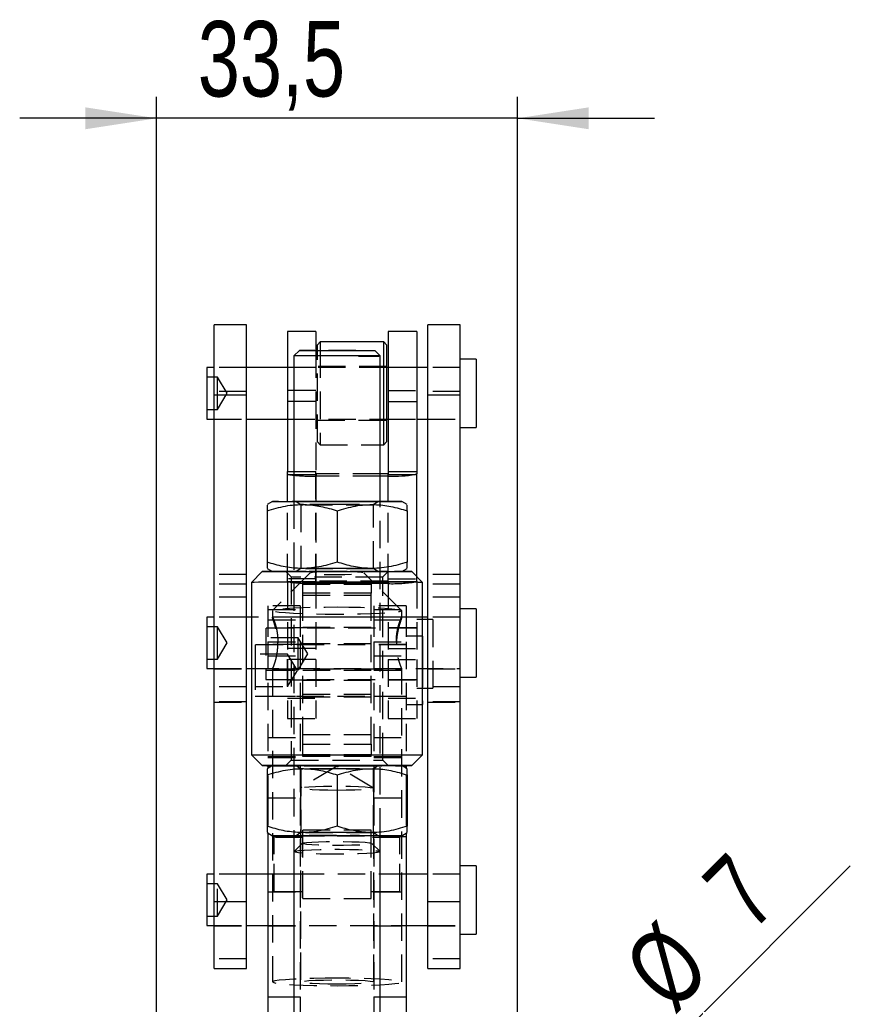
# Model space of a CAD drawing. Extents: x 94 to 774, y 78 to 581.
# Tile 6 of 7: x 392 to 469, y 483 to 574. Entities that reach past the tile are written whole.
import ezdxf

# ---------------------------------------------------------------- set-up
doc = ezdxf.new("R2010")
doc.units = 0
doc.header["$LTSCALE"] = 2
doc.linetypes.add('HIDDEN', pattern=[1.905, 1.27, -0.635])
doc.layers.get('0').update_dxf_attribs({"linetype": 'CONTINUOUS'})
doc.styles.add('SLDTEXTSTYLE0', font='TXT', dxfattribs={"width": 0.75})
doc.dimstyles.new('SLDDIMSTYLE3', dxfattribs={"dimtxt": 7, "dimasz": 6.604, "dimexe": 0, "dimexo": 0.0625, "dimgap": 1.75, "dimtad": 1, "dimdec": 3, "dimrnd": 1e-09, "dimzin": 12, "dimtxsty": 'SLDTEXTSTYLE0', "dimsah": 1, "dimcen": 0.09, "dimazin": 3, "dimtfac": 1, "dimtdec": 3, "dimtmove": 0, "dimatfit": 3, "dimtolj": 1, "dimtzin": 12})
doc.dimstyles.new('SLDDIMSTYLE4', dxfattribs={"dimtxt": 7, "dimasz": 6.604, "dimexe": 0, "dimexo": 0.0625, "dimgap": 1.75, "dimtad": 1, "dimdec": 3, "dimrnd": 1e-09, "dimzin": 12, "dimtxsty": 'SLDTEXTSTYLE0', "dimblk1": 'NONE', "dimsah": 1, "dimcen": 0, "dimazin": 3, "dimtfac": 1, "dimtdec": 3, "dimtmove": 0, "dimatfit": 3, "dimtolj": 1, "dimtzin": 12})

# ---------------------------------------------------------------- blocks, each defined once
blk = doc.blocks.new('_D_5')
at = {"color": 179, "linetype": 'CONTINUOUS'}
for p, q in [((404.907, 466.517), (404.907, 566.728)), ((438.407, 466.517), (438.407, 566.728)), ((404.907, 564.728), (392.207, 564.728)), ((438.407, 564.728), (404.907, 564.728)), ((438.407, 564.728), (451.107, 564.728))]:
    blk.add_line(p, q, dxfattribs=at)
for points in [[(404.907, 564.728), (398.303, 565.744), (398.303, 563.712)], [(438.407, 564.728), (445.011, 563.712), (445.011, 565.744)]]:
    blk.add_solid(points, dxfattribs=at)
at = {"color": 179, "linetype": 'CONTINUOUS', "insert": (408.733, 573.751, -59.85), "char_height": 7, "attachment_point": 1, "style": 'SLDTEXTSTYLE0'}
blk.add_mtext('33,5', dxfattribs=at)
blk = doc.blocks.new('_D_7')
at = {"color": 179, "linetype": 'CONTINUOUS'}
for q in [(469.275, 495.384), (435.932, 462.042)]:
    blk.add_line((440.882, 466.991), q, dxfattribs=at)
blk.add_solid([(440.882, 466.991), (446.27, 470.943), (444.833, 472.38)], dxfattribs=at)
at = {"color": 179, "linetype": 'CONTINUOUS', "char_height": 7, "attachment_point": 1, "rotation": 45, "style": 'SLDTEXTSTYLE0'}
for s, insert in [('7', (455.194, 494.107, -59.85)), ('%%c', (447.805, 486.566, -59.85))]:
    blk.add_mtext(s, dxfattribs=dict(at, insert=insert))
blk = doc.blocks.new('_NONE')

msp = doc.modelspace()

# ---------------------------------------------------------------- linework, layer by layer
at = {"color": 7, "linetype": 'CONTINUOUS'}
for p, q in [((413.245722, 545.564418), (410.245722, 545.564418)), ((410.245722, 539.04357), (410.245722, 545.564418)), ((413.245722, 539.04357), (413.245722, 545.564418)), ((433.068553, 545.564418), (430.068553, 545.564418)), ((430.068553, 539.04357), (430.068553, 545.564418)), ((433.068553, 539.04357), (433.068553, 545.564418)), ((419.691509, 544.959738), (417.041509, 544.959738)), ((417.041509, 544.959738), (417.041509, 538.448296)), ((419.691509, 544.959738), (419.691509, 543.181511)), ((429.041509, 544.959738), (426.391509, 544.959738)), ((426.391509, 544.959738), (426.391509, 538.448296)), ((429.041509, 544.959738), (429.041509, 538.448296)), ((420.091509, 543.976918), (419.841509, 543.726918)), ((419.841509, 543.577921), (419.841509, 543.726918)), ((419.841509, 543.18164), (419.841509, 543.577921)), ((425.991509, 543.976918), (420.091509, 543.976918)), ((420.091509, 543.976918), (420.091509, 543.819666)), ((420.091509, 543.819666), (420.091509, 543.181825)), ((426.241509, 543.726918), (425.991509, 543.976918)), ((425.991509, 534.451918), (425.991509, 543.976918)), ((426.241509, 543.726918), (426.241509, 534.701918)), ((417.657138, 542.677623), (417.657138, 529.18364)), ((418.157141, 543.177629), (417.657141, 542.67763)), ((425.657134, 542.67763), (425.157135, 543.177629)), ((425.657138, 529.18364), (425.657138, 542.677623)), ((434.568553, 542.389418), (433.068553, 542.389418)), ((434.568553, 542.389418), (434.568553, 536.039418)), ((410.245722, 541.595668), (409.568553, 541.595668)), ((409.568553, 541.595668), (409.568553, 536.833168)), ((417.041509, 541.595668), (413.245722, 541.595668)), ((426.391509, 541.595668), (426.241509, 541.595668)), ((430.068553, 541.595668), (429.041509, 541.595668)), ((413.245722, 539.04357), (410.245722, 539.04357)), ((410.245722, 492.051611), (410.245722, 539.04357)), ((413.245722, 492.051611), (413.245722, 539.04357)), ((433.068553, 539.04357), (430.068553, 539.04357)), ((430.068553, 492.051611), (430.068553, 539.04357)), ((433.068553, 492.051611), (433.068553, 539.04357)), ((417.041509, 538.448296), (417.041509, 531.971954)), ((426.391509, 538.448296), (429.041509, 538.448296)), ((426.391509, 538.448296), (426.391509, 531.971954)), ((429.041509, 538.448296), (429.041509, 531.971954)), ((409.568553, 536.833168), (410.245722, 536.833168)), ((413.245722, 536.833168), (417.041509, 536.833168)), ((426.241509, 536.833168), (426.391509, 536.833168)), ((429.041509, 536.833168), (430.068553, 536.833168)), ((433.068553, 536.039418), (434.568553, 536.039418)), ((425.657138, 534.451918), (425.991509, 534.451918)), ((425.991509, 534.451918), (426.241509, 534.701918)), ((417.041509, 531.753312), (417.041509, 531.971954)), ((417.041509, 531.971954), (417.657138, 531.971954)), ((417.041509, 529.182782), (417.041509, 531.753312)), ((426.381509, 531.75246), (425.657138, 531.75246)), ((426.381509, 531.526573), (426.381509, 531.75246)), ((426.391509, 531.971954), (426.391509, 531.753312)), ((426.391509, 531.971954), (429.041509, 531.971954)), ((426.391509, 531.687251), (428.926106, 531.687251)), ((429.041509, 531.971954), (429.041509, 531.753312)), ((429.041509, 522.230776), (429.041509, 531.753312)), ((426.381509, 531.526573), (425.657138, 531.526573)), ((415.657154, 529.177654), (415.157138, 528.88897)), ((428.157138, 528.88897), (427.657121, 529.177654)), ((415.157138, 528.313443), (415.157138, 523.551911)), ((421.657138, 528.318482), (421.657138, 523.556949)), ((428.157138, 528.313443), (428.157138, 523.551911)), ((414.719644, 522.677653), (413.719645, 521.677656)), ((415.157138, 522.966306), (415.649055, 522.682298)), ((427.665221, 522.682298), (428.157138, 522.966306)), ((429.594631, 521.677656), (428.594631, 522.677653)), ((413.719638, 521.677642), (413.719638, 505.677656)), ((429.594638, 505.677656), (429.594638, 521.677642)), ((434.568553, 519.231435), (433.068553, 519.231435)), ((434.568553, 519.231435), (434.568553, 512.881435)), ((410.245722, 518.437685), (409.568553, 518.437685)), ((409.568553, 518.437685), (409.568553, 513.675185)), ((413.719638, 518.437685), (413.245722, 518.437685)), ((430.068553, 518.437685), (429.594638, 518.437685)), ((430.068553, 518.222088), (429.594638, 518.222088)), ((409.568553, 513.675185), (410.245722, 513.675185)), ((413.245722, 513.675185), (413.719638, 513.675185)), ((433.068553, 512.881435), (434.568553, 512.881435)), ((429.594638, 511.872088), (430.068553, 511.872088)), ((413.719645, 505.677642), (414.719644, 504.677645)), ((428.594631, 504.677645), (429.594631, 505.677642)), ((415.657154, 504.677676), (415.157138, 504.388992)), ((415.245722, 504.674099), (415.245722, 504.440136)), ((428.157138, 504.388992), (427.657121, 504.677676)), ((428.068553, 504.674099), (428.068553, 504.440136)), ((415.157138, 503.813465), (415.157138, 499.051933)), ((421.657138, 503.818504), (421.657138, 499.056972)), ((428.157138, 503.813465), (428.157138, 499.051933)), ((415.157138, 498.466328), (415.657154, 498.177644)), ((415.245722, 498.415184), (415.245722, 483.236549)), ((417.657138, 498.177663), (417.657138, 478.184658)), ((425.657138, 478.184658), (425.657138, 498.177663)), ((427.657121, 498.177644), (428.157138, 498.466328)), ((428.068553, 498.415184), (428.068553, 483.236549)), ((434.568553, 495.397459), (433.068553, 495.397459)), ((434.568553, 495.397459), (434.568553, 489.047459)), ((410.245722, 494.603709), (409.568553, 494.603709)), ((409.568553, 494.603709), (409.568553, 489.841209)), ((415.245722, 494.603709), (413.245722, 494.603709)), ((430.068553, 494.603709), (428.068553, 494.603709)), ((413.245722, 492.051611), (410.245722, 492.051611)), ((410.245722, 485.872459), (410.245722, 492.051611)), ((413.245722, 485.872459), (413.245722, 492.051611)), ((433.068553, 492.051611), (430.068553, 492.051611)), ((430.068553, 485.872459), (430.068553, 492.051611)), ((433.068553, 485.872459), (433.068553, 492.051611)), ((409.568553, 489.841209), (410.245722, 489.841209)), ((413.245722, 489.841209), (415.245722, 489.841209)), ((428.068553, 489.841209), (430.068553, 489.841209)), ((433.068553, 489.047459), (434.568553, 489.047459)), ((410.245722, 485.872459), (413.245722, 485.872459)), ((430.068553, 485.872459), (433.068553, 485.872459)), ((415.245722, 483.236549), (417.657138, 483.236549)), ((415.245722, 483.236549), (415.245722, 478.182788)), ((425.657138, 483.236549), (428.068553, 483.236549)), ((428.068553, 483.236549), (428.068553, 478.182788))]:
    msp.add_line(p, q, dxfattribs=at)
at = {"color": 7, "linetype": 'HIDDEN'}
for p, q in [((419.691509, 543.181511), (419.691509, 538.448296)), ((419.841509, 534.701918), (419.841509, 543.18164)), ((420.091509, 543.181825), (420.091509, 534.451918)), ((426.241509, 541.714418), (419.841509, 541.714418)), ((413.245722, 541.614418), (410.245722, 541.614418)), ((413.245722, 541.595668), (410.245722, 541.595668)), ((419.691509, 541.614418), (417.041509, 541.614418)), ((426.241509, 541.595668), (417.041509, 541.595668)), ((429.041509, 541.614418), (426.391509, 541.614418)), ((429.041509, 541.595668), (426.391509, 541.595668)), ((433.068553, 541.614418), (430.068553, 541.614418)), ((433.068553, 541.595668), (430.068553, 541.595668)), ((410.568553, 540.714418), (409.568553, 540.714418)), ((410.568553, 539.828392), (410.568553, 540.714418)), ((411.469844, 539.214418), (410.568553, 540.714418)), ((410.568553, 537.714418), (410.568553, 539.828392)), ((413.245722, 539.385267), (410.245722, 539.385267)), ((410.568553, 537.714418), (411.469844, 539.214418)), ((419.691509, 539.47118), (417.041509, 539.47118)), ((426.391509, 539.47118), (429.041509, 539.47118)), ((433.068553, 539.385267), (430.068553, 539.385267)), ((419.691509, 538.448296), (417.657138, 538.448296)), ((419.691509, 538.448296), (419.691509, 531.971954)), ((409.568553, 537.714418), (410.568553, 537.714418)), ((410.245722, 536.833168), (413.245722, 536.833168)), ((410.245722, 536.814418), (413.245722, 536.814418)), ((417.041509, 536.833168), (426.241509, 536.833168)), ((417.041509, 536.814418), (419.691509, 536.814418)), ((419.841509, 536.714418), (426.241509, 536.714418)), ((426.391509, 536.833168), (429.041509, 536.833168)), ((426.391509, 536.814418), (429.041509, 536.814418)), ((430.068553, 536.833168), (433.068553, 536.833168)), ((430.068553, 536.814418), (433.068553, 536.814418)), ((419.841509, 534.701918), (420.091509, 534.451918)), ((420.091509, 534.451918), (425.657138, 534.451918)), ((417.657138, 531.971954), (419.691509, 531.971954)), ((417.657138, 531.687251), (419.691509, 531.687251)), ((419.691509, 531.753312), (419.691509, 531.971954)), ((419.691509, 521.789708), (419.691509, 531.753312)), ((419.701509, 531.75246), (419.701509, 531.526573)), ((425.657138, 531.75246), (419.701509, 531.75246)), ((419.701509, 521.788856), (419.701509, 531.75246)), ((426.381509, 521.788856), (426.381509, 531.75246)), ((426.391509, 521.789708), (426.391509, 531.753312)), ((419.701509, 521.562969), (419.701509, 531.526573)), ((425.657138, 531.526573), (419.701509, 531.526573)), ((417.041509, 521.789708), (417.041509, 529.182782)), ((417.657138, 529.18364), (417.657138, 498.177663)), ((417.866575, 529.177625), (418.282144, 528.886642)), ((418.282138, 528.886651), (418.282138, 522.968625)), ((425.032131, 528.886642), (425.4477, 529.177625)), ((425.032138, 522.968625), (425.032138, 528.886651)), ((425.657138, 498.177663), (425.657138, 529.18364)), ((426.381509, 521.562969), (426.381509, 529.182601)), ((421.657138, 523.556949), (421.657138, 523.536794)), ((415.649055, 522.682298), (415.657154, 522.677622)), ((419.161271, 522.55397), (415.667058, 519.071282)), ((416.907142, 522.677632), (417.407142, 522.177634)), ((418.282144, 522.968634), (417.866575, 522.677651)), ((427.647218, 519.071282), (424.153004, 522.55397)), ((425.4477, 522.677651), (425.032131, 522.968634)), ((425.907134, 522.177634), (426.407133, 522.677632)), ((427.657121, 522.677622), (427.665221, 522.682298)), ((413.245722, 522.406435), (410.245722, 522.406435)), ((419.691509, 522.008349), (417.041509, 522.008349)), ((417.041509, 521.789708), (417.041509, 514.535646)), ((419.691509, 521.723647), (417.156912, 521.723647)), ((417.407138, 522.177641), (417.407138, 505.177657)), ((418.482138, 521.665641), (424.832138, 521.665641)), ((418.482138, 520.666985), (418.482138, 521.665641)), ((419.691509, 521.789708), (419.691509, 514.535646)), ((419.701509, 521.562969), (419.701509, 521.788856)), ((426.381509, 521.788856), (419.701509, 521.788856)), ((426.381509, 521.562969), (419.701509, 521.562969)), ((424.832138, 521.665641), (424.832138, 520.666985)), ((425.907138, 505.177657), (425.907138, 522.177641)), ((426.381509, 521.788856), (426.381509, 521.562969)), ((426.391509, 522.008349), (429.041509, 522.008349)), ((426.391509, 521.789708), (426.391509, 514.535646)), ((428.926106, 521.723647), (426.391509, 521.723647)), ((429.041509, 521.789708), (429.041509, 522.230776)), ((429.041509, 521.789708), (429.041509, 514.535646)), ((433.068553, 522.406435), (430.068553, 522.406435)), ((413.245722, 521.508877), (410.245722, 521.508877)), ((424.832138, 521.527664), (418.482138, 521.527664)), ((424.832138, 521.491454), (418.482138, 521.491454)), ((424.832138, 520.666985), (418.482138, 520.666985)), ((418.482138, 506.666998), (418.482138, 520.666985)), ((424.832138, 506.666998), (424.832138, 520.666985)), ((433.068553, 521.508877), (430.068553, 521.508877)), ((413.245722, 520.302803), (410.245722, 520.302803)), ((424.832138, 520.46591), (418.482138, 520.46591)), ((433.068553, 520.302803), (430.068553, 520.302803)), ((415.245722, 519.51661), (415.245722, 519.17661)), ((418.245722, 519.51661), (415.245722, 519.51661)), ((415.245722, 519.17661), (418.245722, 519.17661)), ((415.245722, 519.17661), (415.245722, 516.17661)), ((415.657138, 519.051491), (415.657138, 518.447401)), ((418.245722, 519.51661), (418.245722, 519.17661)), ((418.245722, 519.17661), (418.245722, 516.17661)), ((425.068553, 519.51661), (425.068553, 519.17661)), ((428.068553, 519.51661), (425.068553, 519.51661)), ((425.068553, 519.17661), (428.068553, 519.17661)), ((425.068553, 519.17661), (425.068553, 516.17661)), ((427.657138, 518.451877), (427.657138, 519.051491)), ((428.068553, 519.51661), (428.068553, 519.17661)), ((428.068553, 519.17661), (428.068553, 516.17661)), ((413.245722, 518.456435), (410.245722, 518.456435)), ((413.245722, 518.437685), (410.245722, 518.437685)), ((429.594638, 518.437685), (413.719638, 518.437685)), ((415.245722, 518.20263), (418.245722, 518.20263)), ((427.657138, 518.456435), (415.657138, 518.456435)), ((425.068553, 518.20263), (428.068553, 518.20263)), ((429.594638, 518.222088), (429.041509, 518.222088)), ((433.068553, 518.456435), (430.068553, 518.456435)), ((433.068553, 518.437685), (430.068553, 518.437685)), ((430.541509, 518.222088), (430.068553, 518.222088)), ((430.541509, 518.222088), (430.541509, 511.872088)), ((410.568553, 517.556435), (409.568553, 517.556435)), ((410.568553, 516.670409), (410.568553, 517.556435)), ((411.469844, 516.056435), (410.568553, 517.556435)), ((415.041509, 517.428338), (415.041509, 512.665838)), ((429.041509, 517.428338), (415.041509, 517.428338)), ((419.691509, 517.447088), (417.041509, 517.447088)), ((424.832138, 517.497088), (418.482138, 517.497088)), ((429.041509, 517.447088), (426.391509, 517.447088)), ((410.568553, 514.556435), (410.568553, 516.670409)), ((418.041509, 516.547088), (415.041509, 516.547088)), ((415.245722, 516.17661), (418.245722, 516.17661)), ((415.245722, 516.17661), (415.245722, 504.674099)), ((416.158047, 516.194159), (416.1559, 516.069382)), ((418.041509, 514.398369), (418.041509, 516.547088)), ((418.9428, 515.047088), (418.041509, 516.547088)), ((418.245722, 516.17661), (418.245722, 501.67661)), ((425.068553, 516.17661), (428.068553, 516.17661)), ((425.068553, 516.17661), (425.068553, 501.67661)), ((429.568553, 516.69161), (428.068553, 516.69161)), ((428.068553, 516.17661), (428.068553, 504.674099)), ((429.568553, 516.69161), (429.568553, 514.496512)), ((410.568553, 514.556435), (411.469844, 516.056435)), ((414.068553, 515.89786), (414.068553, 514.251536)), ((428.068553, 515.89786), (414.068553, 515.89786)), ((418.245722, 515.91661), (415.245722, 515.91661)), ((419.691509, 515.55853), (417.041509, 515.55853)), ((424.832138, 515.96661), (418.482138, 515.96661)), ((428.068553, 515.91661), (425.068553, 515.91661)), ((426.391509, 515.55853), (429.041509, 515.55853)), ((409.568553, 514.556435), (410.568553, 514.556435)), ((417.068553, 515.01661), (414.068553, 515.01661)), ((414.068553, 514.251536), (414.068553, 511.13536)), ((415.245722, 514.850953), (418.245722, 514.850953)), ((419.691509, 514.535646), (417.041509, 514.535646)), ((417.041509, 514.535646), (417.041509, 509.047088)), ((417.068553, 512.01661), (417.068553, 515.01661)), ((417.969844, 513.51661), (417.068553, 515.01661)), ((418.041509, 513.547088), (418.9428, 515.047088)), ((418.041509, 513.547088), (418.041509, 514.398369)), ((419.691509, 514.535646), (419.691509, 509.047088)), ((425.068553, 514.850953), (428.068553, 514.850953)), ((426.391509, 514.535646), (429.041509, 514.535646)), ((426.391509, 514.535646), (426.391509, 509.047088)), ((429.041509, 514.535646), (429.041509, 509.047088)), ((429.568553, 514.496512), (429.568553, 510.34161)), ((410.245722, 513.675185), (413.245722, 513.675185)), ((410.245722, 513.656435), (413.245722, 513.656435)), ((413.719638, 513.675185), (433.068553, 513.675185)), ((415.041509, 513.547088), (418.041509, 513.547088)), ((415.245722, 513.530178), (418.245722, 513.530178)), ((415.657138, 513.660993), (415.657138, 484.608343)), ((415.657138, 513.656435), (427.657138, 513.656435)), ((417.068553, 512.01661), (417.969844, 513.51661)), ((424.832138, 513.507211), (418.482138, 513.507211)), ((425.068553, 513.530178), (428.068553, 513.530178)), ((427.656621, 513.657161), (427.655108, 513.665467)), ((427.657138, 484.608343), (427.657138, 513.665469)), ((430.068553, 513.656435), (433.068553, 513.656435)), ((415.041509, 512.665838), (429.041509, 512.665838)), ((417.041509, 512.647088), (419.691509, 512.647088)), ((418.482138, 512.597088), (424.832138, 512.597088)), ((426.391509, 512.647088), (429.041509, 512.647088)), ((413.245722, 511.985334), (410.245722, 511.985334)), ((414.068553, 512.01661), (417.068553, 512.01661)), ((429.041509, 511.872088), (429.594638, 511.872088)), ((433.068553, 511.985334), (430.068553, 511.985334)), ((430.068553, 511.872088), (430.541509, 511.872088)), ((413.245722, 510.603993), (410.245722, 510.603993)), ((414.068553, 511.13536), (428.068553, 511.13536)), ((415.245722, 511.11661), (418.245722, 511.11661)), ((417.041509, 510.942579), (419.691509, 510.942579)), ((424.832138, 511.271145), (418.482138, 511.271145)), ((418.482138, 511.06661), (424.832138, 511.06661)), ((425.068553, 511.11661), (428.068553, 511.11661)), ((426.391509, 510.942579), (429.041509, 510.942579)), ((433.068553, 510.603993), (430.068553, 510.603993)), ((410.245722, 510.571856), (413.245722, 510.571856)), ((428.068553, 510.34161), (429.568553, 510.34161)), ((430.068553, 510.571856), (433.068553, 510.571856)), ((417.041509, 509.047088), (419.691509, 509.047088)), ((426.391509, 509.047088), (429.041509, 509.047088)), ((415.245722, 507.282152), (418.245722, 507.282152)), ((424.832138, 507.546607), (418.482138, 507.546607)), ((425.068553, 507.282152), (428.068553, 507.282152)), ((418.482138, 506.666998), (424.832138, 506.666998)), ((418.482138, 505.665656), (418.482138, 506.666998)), ((424.832138, 506.666998), (424.832138, 505.665656)), ((415.245722, 505.530178), (418.245722, 505.530178)), ((415.245722, 505.424263), (418.245722, 505.424263)), ((417.407142, 505.177664), (416.907142, 504.677666)), ((424.832138, 505.665656), (418.482138, 505.665656)), ((418.482138, 505.516617), (418.482138, 505.665656)), ((424.832138, 505.516617), (418.482138, 505.516617)), ((424.832138, 505.516617), (424.832138, 505.665656)), ((425.068553, 505.530178), (428.068553, 505.530178)), ((425.068553, 505.424263), (428.068553, 505.424263)), ((426.407133, 504.677666), (425.907134, 505.177664)), ((415.245722, 504.440136), (415.245722, 504.396618)), ((417.866575, 504.677647), (418.282144, 504.386664)), ((421.657138, 504.618241), (418.272731, 502.597346)), ((418.282138, 504.386673), (418.282138, 498.468647)), ((425.041545, 502.597346), (421.657138, 504.618241)), ((425.032131, 504.386664), (425.4477, 504.677647)), ((425.032138, 498.468647), (425.032138, 504.386673)), ((428.068553, 504.440136), (428.068553, 504.394725)), ((415.245722, 503.765442), (415.245722, 501.67661)), ((428.068553, 503.765442), (428.068553, 501.67661)), ((418.257138, 502.578681), (418.257138, 484.608343)), ((425.057138, 484.608343), (425.057138, 502.578681)), ((415.245722, 501.67661), (418.245722, 501.67661)), ((415.245722, 501.67661), (415.245722, 499.099955)), ((418.245722, 501.67661), (418.245722, 483.236549)), ((425.068553, 501.67661), (428.068553, 501.67661)), ((425.068553, 501.67661), (425.068553, 483.236549)), ((428.068553, 501.67661), (428.068553, 499.099955)), ((421.657138, 499.056972), (421.657138, 499.036816)), ((415.245722, 498.46029), (415.245722, 498.415184)), ((418.245722, 498.06661), (415.245722, 498.06661)), ((415.832138, 496.460796), (415.832138, 498.01661)), ((418.482138, 498.01661), (415.832138, 498.01661)), ((418.282144, 498.468656), (417.866575, 498.177673)), ((418.482138, 496.715727), (418.482138, 498.69161)), ((424.832138, 498.69161), (418.482138, 498.69161)), ((424.832138, 496.715727), (424.832138, 498.69161)), ((427.482138, 498.01661), (424.832138, 498.01661)), ((425.4477, 498.177673), (425.032131, 498.468656)), ((428.068553, 498.06661), (425.068553, 498.06661)), ((427.482138, 496.460796), (427.482138, 498.01661)), ((428.068553, 498.458462), (428.068553, 498.415184)), ((418.429483, 497.46586), (417.663751, 496.702654)), ((425.650524, 496.702654), (424.884792, 497.46586)), ((415.832138, 493.01661), (415.832138, 496.460796)), ((418.482138, 492.34161), (418.482138, 496.715727)), ((424.832138, 492.34161), (424.832138, 496.715727)), ((427.482138, 493.01661), (427.482138, 496.460796)), ((413.245722, 494.622459), (410.245722, 494.622459)), ((413.245722, 494.603709), (410.245722, 494.603709)), ((418.245722, 494.622459), (415.245722, 494.622459)), ((428.068553, 494.603709), (415.245722, 494.603709)), ((428.068553, 494.622459), (425.068553, 494.622459)), ((433.068553, 494.622459), (430.068553, 494.622459)), ((433.068553, 494.603709), (430.068553, 494.603709)), ((410.568553, 493.722459), (409.568553, 493.722459)), ((410.568553, 493.719709), (410.568553, 493.722459)), ((411.469844, 492.222459), (410.568553, 493.722459)), ((410.568553, 490.722459), (410.568553, 493.719709)), ((415.245722, 492.96661), (418.245722, 492.96661)), ((415.832138, 493.01661), (418.482138, 493.01661)), ((418.482138, 492.34161), (424.832138, 492.34161)), ((424.832138, 493.01661), (427.482138, 493.01661)), ((425.068553, 492.96661), (428.068553, 492.96661)), ((410.568553, 490.722459), (411.469844, 492.222459)), ((409.568553, 490.722459), (410.568553, 490.722459)), ((410.245722, 489.841209), (413.245722, 489.841209)), ((410.245722, 489.822459), (413.245722, 489.822459)), ((415.245722, 489.841209), (428.068553, 489.841209)), ((415.245722, 489.822459), (418.245722, 489.822459)), ((425.068553, 489.822459), (428.068553, 489.822459)), ((430.068553, 489.841209), (433.068553, 489.841209)), ((430.068553, 489.822459), (433.068553, 489.822459)), ((413.245722, 486.770018), (410.245722, 486.770018)), ((433.068553, 486.770018), (430.068553, 486.770018)), ((417.657138, 483.236549), (418.245722, 483.236549)), ((418.245722, 483.236549), (418.245722, 474.51661)), ((425.068553, 483.236549), (425.657138, 483.236549)), ((425.068553, 483.236549), (425.068553, 474.51661))]:
    msp.add_line(p, q, dxfattribs=at)
at = {"color": 8, "linetype": 'CONTINUOUS'}
for p, q in [((417.657138, 538.448296), (417.041509, 538.448296)), ((417.156912, 531.687251), (417.657138, 531.687251)), ((426.381509, 529.182601), (426.381509, 531.526573))]:
    msp.add_line(p, q, dxfattribs=at)
at = {"color": 7, "linetype": 'CONTINUOUS', "flags": 128}
for points in [[(425.657138, 542.677623), (425.630091, 542.678246), (425.415908, 542.67946), (424.999089, 542.680574), (424.402104, 542.681529), (423.657138, 542.682274), (422.804351, 542.682768), (421.889717, 542.682985), (420.962545, 542.682912), (420.072819, 542.682554), (419.268503, 542.681931), (418.59296, 542.681075), (418.082607, 542.680033), (417.764958, 542.678861), (417.657138, 542.677623), (417.657138, 542.677623)], [(418.157141, 543.177629), (418.168487, 543.178001), (418.33726, 543.179111), (418.698972, 543.180134), (419.232602, 543.181012), (419.907138, 543.181692), (420.683377, 543.182136), (421.516207, 543.182318), (422.357228, 543.182227), (423.157562, 543.181868), (423.870697, 543.181263), (424.455187, 543.180446), (424.877066, 543.179464), (425.111814, 543.178376), (425.157135, 543.177629)], [(417.041509, 531.753312), (417.043325, 531.744935), (417.048771, 531.736569), (417.05784, 531.728226), (417.070518, 531.719918), (417.086789, 531.711654), (417.106631, 531.703448), (417.130016, 531.69531), (417.156912, 531.687251)], [(429.041509, 531.753312), (429.039693, 531.744935), (429.034247, 531.736569), (429.025179, 531.728226), (429.0125, 531.719918), (428.996229, 531.711654), (428.976388, 531.703448), (428.953003, 531.69531), (428.926106, 531.687251)], [(415.657154, 529.177654), (415.682733, 529.178378), (415.886184, 529.17984), (416.286158, 529.181226), (416.869034, 529.18249), (417.614964, 529.183589), (418.498545, 529.184484), (419.489688, 529.185147), (420.554641, 529.185554), (421.657138, 529.185691)], [(421.657138, 529.185691), (422.759635, 529.185554), (423.824588, 529.185147), (424.815731, 529.184484), (425.699312, 529.183589), (426.445241, 529.18249), (427.028117, 529.181226), (427.428092, 529.17984), (427.631543, 529.178378), (427.657121, 529.177654)], [(414.719644, 522.677653), (414.825034, 522.679258), (415.13802, 522.680827), (415.649086, 522.682298), (416.342704, 522.683628), (417.197799, 522.684777), (418.188388, 522.685708), (419.284373, 522.686394), (420.452453, 522.686814), (421.657138, 522.686956), (422.861822, 522.686814), (424.029902, 522.686394), (425.125888, 522.685708), (426.116477, 522.684777), (426.971571, 522.683628), (427.665189, 522.682298), (428.176255, 522.680827), (428.489241, 522.679258), (428.594638, 522.677641)], [(429.594638, 521.677642), (429.491849, 521.679351), (429.186146, 521.681017), (428.685445, 521.682595), (428.002715, 521.684044), (427.155637, 521.685328), (426.166152, 521.686413), (425.059885, 521.68727), (423.865489, 521.687879), (422.613898, 521.688222), (421.337527, 521.688291), (420.069434, 521.688084), (418.842461, 521.687607), (417.688388, 521.686872), (416.637103, 521.685897), (415.715834, 521.684709), (414.948441, 521.683338), (414.354801, 521.681819), (413.950287, 521.680192), (413.745377, 521.678499), (413.719638, 521.677642)], [(413.719645, 505.677642), (413.745377, 505.678514), (413.950287, 505.680207), (414.354801, 505.681834), (414.948441, 505.683352), (415.715834, 505.684723), (416.637103, 505.685912), (417.688388, 505.686886), (418.842461, 505.687621), (420.069434, 505.688098), (421.337527, 505.688305), (422.613898, 505.688236), (423.865489, 505.687893), (425.059885, 505.687285), (426.166152, 505.686427), (427.155637, 505.685342), (428.002715, 505.684059), (428.685445, 505.682609), (429.186146, 505.681031), (429.491849, 505.679366), (429.594638, 505.677656), (429.594638, 505.677656)], [(428.594638, 504.677657), (428.489241, 504.679275), (428.176255, 504.680843), (427.665189, 504.682315), (426.971571, 504.683645), (426.116477, 504.684793), (425.125888, 504.685724), (424.029902, 504.68641), (422.861822, 504.68683), (421.657138, 504.686972), (420.452453, 504.68683), (419.284373, 504.68641), (418.188388, 504.685724), (417.197799, 504.684793), (416.342704, 504.683645), (415.649086, 504.682315), (415.13802, 504.680843), (414.825034, 504.679275), (414.719638, 504.677657), (414.825034, 504.67604), (415.13802, 504.674471), (415.649086, 504.673), (415.657138, 504.672981)], [(415.657154, 504.677676), (415.682733, 504.6784), (415.886184, 504.679862), (416.286158, 504.681248), (416.869034, 504.682512), (417.614964, 504.683611), (418.498545, 504.684507), (419.489688, 504.685169), (420.554641, 504.685576), (421.657138, 504.685713)], [(421.657138, 504.685713), (422.759635, 504.685576), (423.824588, 504.685169), (424.815731, 504.684507), (425.699312, 504.683611), (426.445241, 504.682512), (427.028117, 504.681248), (427.428092, 504.679862), (427.631543, 504.6784), (427.657121, 504.677676)], [(417.657138, 498.171658), (417.614964, 498.171709), (416.869034, 498.172808), (416.286158, 498.174072), (415.886184, 498.175458), (415.682733, 498.17692), (415.682733, 498.178406), (415.886184, 498.179868), (416.286158, 498.181254), (416.869034, 498.182518), (417.614964, 498.183617), (418.498545, 498.184512), (419.489688, 498.185175), (420.554641, 498.185582), (421.657138, 498.185719)], [(421.657138, 498.185719), (422.759635, 498.185582), (423.824588, 498.185175), (424.815731, 498.184512), (425.699312, 498.183617), (426.445241, 498.182518), (427.028117, 498.181254), (427.428092, 498.179868), (427.631543, 498.178406), (427.631543, 498.17692), (427.428092, 498.175458), (427.028117, 498.174072), (426.445241, 498.172808), (425.699312, 498.171709), (425.657138, 498.171658)]]:
    msp.add_lwpolyline(points, dxfattribs=at)
at = {"color": 7, "linetype": 'HIDDEN', "flags": 128}
for points in [[(423.407138, 543.173553), (422.630899, 543.173109), (421.798068, 543.172927), (420.957048, 543.173018), (420.156714, 543.173377), (419.443579, 543.173982), (418.859088, 543.174799), (418.43721, 543.17578), (418.202462, 543.176869), (418.157141, 543.177629)], [(427.657121, 529.177654), (427.631543, 529.176892), (427.428092, 529.17543), (427.028117, 529.174044), (426.445241, 529.17278), (425.699312, 529.171681), (424.815731, 529.170786), (423.824588, 529.170123), (422.759635, 529.169716), (421.657138, 529.169579), (420.554641, 529.169716), (419.489688, 529.170123), (418.498545, 529.170786), (417.614964, 529.171681), (416.869034, 529.17278), (416.286158, 529.174044), (415.886184, 529.17543), (415.682733, 529.176892), (415.657154, 529.177654)], [(421.657138, 529.172545), (422.531303, 529.172683), (423.358342, 529.173087), (424.093669, 529.173736), (424.697641, 529.174596), (425.137699, 529.175619), (425.39012, 529.176751), (425.441294, 529.177931), (425.288463, 529.179095), (424.939867, 529.18018), (424.414298, 529.181128), (423.74009, 529.181887), (422.953589, 529.182418), (422.097196, 529.18269), (421.217079, 529.18269), (420.360687, 529.182418), (419.574186, 529.181887), (418.899978, 529.181128), (418.374408, 529.18018), (418.025812, 529.179095), (417.872982, 529.177931), (417.924156, 529.176751), (418.176576, 529.175619), (418.616634, 529.174596), (419.220607, 529.173736), (419.955933, 529.173087), (420.782972, 529.172683), (421.657138, 529.172545)], [(418.553307, 528.88843), (418.447322, 528.888051), (418.288797, 528.886935), (418.341918, 528.885801), (418.486633, 528.885097)], [(421.657138, 528.891182), (420.817809, 528.89104), (420.031219, 528.890622), (419.346791, 528.889954), (418.807531, 528.889079), (418.639209, 528.888679)], [(418.68797, 528.884496), (419.056656, 528.883762), (419.673362, 528.882984), (420.414717, 528.882437), (421.234138, 528.882155), (422.080137, 528.882155), (422.899558, 528.882437), (423.640913, 528.882984), (424.25762, 528.883762), (424.710929, 528.884721), (424.972357, 528.885801), (425.025478, 528.886935), (424.866953, 528.888051), (424.506744, 528.889079), (423.967484, 528.889954), (423.283056, 528.890622), (422.496466, 528.89104), (421.657138, 528.891182), (421.657138, 528.891182)], [(428.594638, 522.677641), (428.489241, 522.676023), (428.176255, 522.674455), (427.665189, 522.672983), (426.971571, 522.671653), (426.116477, 522.670505), (425.125888, 522.669574), (424.029902, 522.668888), (422.861822, 522.668467), (421.657138, 522.668326), (420.452453, 522.668467), (419.284373, 522.668888), (418.188388, 522.669574), (417.197799, 522.670505), (416.342704, 522.671653), (415.649086, 522.672983), (415.13802, 522.674455), (414.825034, 522.676023), (414.719638, 522.677641), (414.719644, 522.677653)], [(421.657138, 522.685697), (422.759635, 522.68556), (423.824588, 522.685153), (424.815731, 522.68449), (425.699312, 522.683594), (426.445241, 522.682496), (427.028117, 522.681232), (427.428092, 522.679846), (427.631543, 522.678384), (427.631543, 522.676898), (427.428092, 522.675436), (427.028117, 522.67405), (426.445241, 522.672786), (425.699312, 522.671687), (424.815731, 522.670791), (423.824588, 522.670129), (422.759635, 522.669722), (421.657138, 522.669585), (420.554641, 522.669722), (419.489688, 522.670129), (418.498545, 522.670791), (417.614964, 522.671687), (416.869034, 522.672786), (416.286158, 522.67405), (415.886184, 522.675436), (415.682733, 522.676898), (415.682733, 522.678384), (415.886184, 522.679846), (416.286158, 522.681232), (416.869034, 522.682496), (417.614964, 522.683594), (418.498545, 522.68449), (419.489688, 522.685153), (420.554641, 522.68556), (421.657138, 522.685697)], [(426.407138, 522.677641), (426.303339, 522.678967), (425.996479, 522.680235), (425.499968, 522.68139), (424.835508, 522.68238), (424.032138, 522.683164), (423.124968, 522.683706), (422.153648, 522.683984), (421.160627, 522.683984), (420.189307, 522.683706), (419.282138, 522.683164), (418.478767, 522.68238), (417.814307, 522.68139), (417.317797, 522.680235), (417.010937, 522.678967), (416.907138, 522.677641), (417.010937, 522.676315), (417.317797, 522.675047), (417.814307, 522.673892), (418.478767, 522.672901), (419.282138, 522.672118), (420.189307, 522.671575), (421.160627, 522.671298), (422.153648, 522.671298), (423.124968, 522.671575), (424.032138, 522.672118), (424.835508, 522.672901), (425.499968, 522.673892), (425.996479, 522.675047), (426.303339, 522.676315), (426.407138, 522.677641)], [(421.657138, 522.672551), (422.531303, 522.672689), (423.358342, 522.673093), (424.093669, 522.673742), (424.697641, 522.674602), (425.137699, 522.675625), (425.39012, 522.676757), (425.441294, 522.677937), (425.288463, 522.679101), (424.939867, 522.680186), (424.414298, 522.681134), (423.74009, 522.681893), (422.953589, 522.682423), (422.097196, 522.682696), (421.217079, 522.682696), (420.360687, 522.682423), (419.574186, 522.681893), (418.899978, 522.681134), (418.374408, 522.680186), (418.025812, 522.679101), (417.872982, 522.677937), (417.924156, 522.676757), (418.176576, 522.675625), (418.616634, 522.674602), (419.220607, 522.673742), (419.955933, 522.673093), (420.782972, 522.672689), (421.657138, 522.672551)], [(421.657138, 522.964094), (420.817809, 522.964236), (420.031219, 522.964654), (419.346791, 522.965322), (418.807531, 522.966197), (418.447322, 522.967225), (418.288797, 522.968341), (418.341918, 522.969474), (418.603346, 522.970555), (419.056656, 522.971514), (419.673362, 522.972291), (420.414717, 522.972839), (421.234138, 522.973121), (422.080137, 522.973121), (422.899558, 522.972839), (423.640913, 522.972291), (424.25762, 522.971514), (424.710929, 522.970555), (424.972357, 522.969474), (425.025478, 522.968341), (424.866953, 522.967225), (424.506744, 522.966197), (423.967484, 522.965322), (423.283056, 522.964654), (422.496466, 522.964236), (421.657138, 522.964094)], [(421.657138, 522.689187), (420.952806, 522.683375), (420.305536, 522.666412), (419.767764, 522.639672), (419.383058, 522.60532), (419.182584, 522.56614), (419.182584, 522.525307), (419.383058, 522.486127), (419.767764, 522.451775), (420.305536, 522.425035), (420.952806, 522.408072), (421.657138, 522.40226), (422.361469, 522.408072), (423.00874, 522.425035), (423.546512, 522.451775), (423.931218, 522.486127), (424.131691, 522.525307), (424.131691, 522.56614), (423.931218, 522.60532), (423.546512, 522.639672), (423.00874, 522.666412), (422.361469, 522.683375), (421.657138, 522.689187)], [(417.041509, 521.789708), (417.043325, 521.781331), (417.048771, 521.772965), (417.05784, 521.764622), (417.070518, 521.756313), (417.086789, 521.74805), (417.106631, 521.739844), (417.130016, 521.731706), (417.156912, 521.723647)], [(425.907138, 522.177641), (425.800581, 522.176372), (425.486255, 522.175165), (424.979921, 522.174083), (424.306969, 522.17318), (423.501144, 522.1725), (422.602852, 522.172078), (421.657138, 522.171935), (420.711424, 522.172078), (419.813132, 522.1725), (419.007306, 522.17318), (418.334354, 522.174083), (417.82802, 522.175165), (417.513694, 522.176372), (417.407142, 522.177634)], [(428.926106, 521.723647), (428.953003, 521.731706), (428.976388, 521.739844), (428.996229, 521.74805), (429.0125, 521.756313), (429.025179, 521.764622), (429.034247, 521.772965), (429.039693, 521.781331), (429.041509, 521.789708)], [(421.657138, 519.395802), (422.759635, 519.38994), (423.824588, 519.372552), (424.815731, 519.34423), (425.699312, 519.30594), (426.445241, 519.258985), (427.028117, 519.204964), (427.428092, 519.145716), (427.631543, 519.08326), (427.631543, 519.019722), (427.428092, 518.957266), (427.028117, 518.898018), (426.445241, 518.843997), (425.699312, 518.797042), (424.815731, 518.758752), (423.824588, 518.73043), (422.759635, 518.713042), (421.657138, 518.70718), (420.554641, 518.713042), (419.489688, 518.73043), (418.498545, 518.758752), (417.614964, 518.797042), (416.869034, 518.843997), (416.286158, 518.898018), (415.886184, 518.957266), (415.682733, 519.019722), (415.682733, 519.08326), (415.886184, 519.145716), (416.286158, 519.204964), (416.869034, 519.258985), (417.614964, 519.30594), (418.498545, 519.34423), (419.489688, 519.372552), (420.554641, 519.38994), (421.657138, 519.395802)], [(417.407142, 505.177664), (417.407138, 505.177657), (417.513694, 505.176387), (417.82802, 505.175181), (418.334354, 505.174099), (419.007306, 505.173195), (419.813132, 505.172515), (420.711424, 505.172093), (421.657138, 505.17195), (422.602852, 505.172093), (423.501144, 505.172515), (424.306969, 505.173195), (424.979921, 505.174099), (425.486255, 505.175181), (425.800581, 505.176387), (425.907138, 505.177657), (425.907138, 505.177657)], [(415.657138, 504.672981), (416.342704, 504.67167), (417.197799, 504.670521), (418.188388, 504.66959), (419.284373, 504.668904), (420.452453, 504.668484), (421.657138, 504.668342), (422.861822, 504.668484), (424.029902, 504.668904), (425.125888, 504.66959), (426.116477, 504.670521), (426.971571, 504.67167), (427.657138, 504.672981)], [(427.657121, 504.677676), (427.631543, 504.676914), (427.428092, 504.675452), (427.028117, 504.674066), (426.445241, 504.672802), (425.699312, 504.671704), (424.815731, 504.670808), (423.824588, 504.670145), (422.759635, 504.669738), (421.657138, 504.669601), (420.554641, 504.669738), (419.489688, 504.670145), (418.498545, 504.670808), (417.614964, 504.671704), (416.869034, 504.672802), (416.286158, 504.674066), (415.886184, 504.675452), (415.682733, 504.676914), (415.657154, 504.677676)], [(426.407138, 504.677657), (426.303339, 504.676331), (425.996479, 504.675063), (425.499968, 504.673908), (424.835508, 504.672917), (424.032138, 504.672134), (423.124968, 504.671591), (422.153648, 504.671314), (421.160627, 504.671314), (420.189307, 504.671591), (419.282138, 504.672134), (418.478767, 504.672917), (417.814307, 504.673908), (417.317797, 504.675063), (417.010937, 504.676331), (416.907138, 504.677657), (417.010937, 504.678983), (417.317797, 504.680251), (417.814307, 504.681406), (418.478767, 504.682397), (419.282138, 504.68318), (420.189307, 504.683723), (421.160627, 504.684), (422.153648, 504.684), (423.124968, 504.683723), (424.032138, 504.68318), (424.835508, 504.682397), (425.499968, 504.681406), (425.996479, 504.680251), (426.303339, 504.678983), (426.407138, 504.677657)], [(421.657138, 504.672568), (422.531303, 504.672705), (423.358342, 504.673109), (424.093669, 504.673758), (424.697641, 504.674618), (425.137699, 504.675641), (425.39012, 504.676773), (425.441294, 504.677953), (425.288463, 504.679117), (424.939867, 504.680202), (424.414298, 504.68115), (423.74009, 504.681909), (422.953589, 504.68244), (422.097196, 504.682712), (421.217079, 504.682712), (420.360687, 504.68244), (419.574186, 504.681909), (418.899978, 504.68115), (418.374408, 504.680202), (418.025812, 504.679117), (417.872982, 504.677953), (417.924156, 504.676773), (418.176576, 504.675641), (418.616634, 504.674618), (419.220607, 504.673758), (419.955933, 504.673109), (420.782972, 504.672705), (421.657138, 504.672568)], [(418.553307, 504.388452), (418.447322, 504.388073), (418.288797, 504.386957), (418.341918, 504.385824), (418.486633, 504.385119)], [(421.657138, 504.391204), (420.817809, 504.391062), (420.031219, 504.390644), (419.346791, 504.389976), (418.807531, 504.389101), (418.639209, 504.388701)], [(418.68797, 504.384518), (419.056656, 504.383784), (419.673362, 504.383007), (420.414717, 504.382459), (421.234138, 504.382177), (422.080137, 504.382177), (422.899558, 504.382459), (423.640913, 504.383007), (424.25762, 504.383784), (424.710929, 504.384743), (424.972357, 504.385824), (425.025478, 504.386957), (424.866953, 504.388073), (424.506744, 504.389101), (423.967484, 504.389976), (423.283056, 504.390644), (422.496466, 504.391062), (421.657138, 504.391204), (421.657138, 504.391204)], [(421.657138, 502.383572), (420.811592, 502.389701), (420.019175, 502.407705), (419.329678, 502.436452), (418.786423, 502.474136), (418.423546, 502.518389), (418.263847, 502.56643), (418.317361, 502.615241), (418.580726, 502.661755), (419.037393, 502.703049), (419.658668, 502.736528), (420.405514, 502.76009), (421.231005, 502.772252), (422.083271, 502.772252), (422.908761, 502.76009), (423.655608, 502.736528), (424.276883, 502.703049), (424.73355, 502.661755), (424.996914, 502.615241), (425.050429, 502.56643), (424.89073, 502.518389), (424.527853, 502.474136), (423.984598, 502.436452), (423.2951, 502.407705), (422.502683, 502.389701), (421.657138, 502.383572)], [(425.657138, 498.171658), (424.815731, 498.170813), (423.824588, 498.170151), (422.759635, 498.169744), (421.657138, 498.169607), (420.554641, 498.169744), (419.489688, 498.170151), (418.498545, 498.170813), (417.657138, 498.171658)], [(421.657138, 498.172573), (422.531303, 498.172711), (423.358342, 498.173115), (424.093669, 498.173764), (424.697641, 498.174624), (425.137699, 498.175647), (425.39012, 498.176779), (425.441294, 498.177959), (425.288463, 498.179123), (424.939867, 498.180208), (424.414298, 498.181156), (423.74009, 498.181915), (422.953589, 498.182446), (422.097196, 498.182718), (421.217079, 498.182718), (420.360687, 498.182446), (419.574186, 498.181915), (418.899978, 498.181156), (418.374408, 498.180208), (418.025812, 498.179123), (417.872982, 498.177959), (417.924156, 498.176779), (418.176576, 498.175647), (418.616634, 498.174624), (419.220607, 498.173764), (419.955933, 498.173115), (420.782972, 498.172711), (421.657138, 498.172573)], [(421.657138, 498.464116), (420.817809, 498.464258), (420.031219, 498.464676), (419.346791, 498.465344), (418.807531, 498.466219), (418.447322, 498.467247), (418.288797, 498.468363), (418.341918, 498.469497), (418.603346, 498.470577), (419.056656, 498.471536), (419.673362, 498.472314), (420.414717, 498.472861), (421.234138, 498.473143), (422.080137, 498.473143), (422.899558, 498.472861), (423.640913, 498.472314), (424.25762, 498.471536), (424.710929, 498.470577), (424.972357, 498.469497), (425.025478, 498.468363), (424.866953, 498.467247), (424.506744, 498.466219), (423.967484, 498.465344), (423.283056, 498.464676), (422.496466, 498.464258), (421.657138, 498.464116)], [(417.657138, 496.68946), (417.764958, 496.742396), (418.082607, 496.792478), (418.59296, 496.837006), (419.268503, 496.87358), (420.072819, 496.900228), (420.962545, 496.915514), (421.889717, 496.918613), (422.804351, 496.909358), (423.657138, 496.888248), (424.402104, 496.856422), (424.999089, 496.815595), (425.415908, 496.767968), (425.630091, 496.716108), (425.630091, 496.662812), (425.415908, 496.610953), (424.999089, 496.563325), (424.402104, 496.522498), (423.657138, 496.490672), (422.804351, 496.469562), (421.889717, 496.460308), (420.962545, 496.463407), (420.072819, 496.478692), (419.268503, 496.50534), (418.59296, 496.541914), (418.082607, 496.586442), (417.764958, 496.636524), (417.657138, 496.68946)], [(418.424138, 497.455196), (418.525708, 497.501335), (418.824038, 497.544574), (419.300382, 497.582198), (419.92481, 497.611841), (420.658086, 497.631642), (421.454136, 497.640356), (422.262941, 497.637436), (423.033682, 497.623065), (423.717929, 497.598147), (424.27269, 497.564246), (424.663105, 497.523493), (424.864645, 497.478449), (424.864645, 497.431944), (424.663105, 497.386899), (424.27269, 497.346147), (423.717929, 497.312246), (423.033682, 497.287327), (422.262941, 497.272956), (421.454136, 497.270036), (420.658086, 497.27875), (419.92481, 497.298551), (419.300382, 497.328195), (418.824038, 497.365818), (418.525708, 497.409058), (418.424138, 497.455196)], [(421.657138, 484.952654), (420.554641, 484.946792), (419.489688, 484.929404), (418.498545, 484.901083), (417.614964, 484.862792), (416.869034, 484.815837), (416.286158, 484.761816), (415.886184, 484.702568), (415.682733, 484.640112), (415.682733, 484.576574), (415.886184, 484.514118), (416.286158, 484.454871), (416.869034, 484.400849), (417.614964, 484.353894), (418.498545, 484.315604), (419.489688, 484.287283), (420.554641, 484.269895), (421.657138, 484.264032), (422.759635, 484.269895), (423.824588, 484.287283), (424.815731, 484.315604), (425.699312, 484.353894), (426.445241, 484.400849), (427.028117, 484.454871), (427.428092, 484.514118), (427.631543, 484.576574), (427.631543, 484.640112), (427.428092, 484.702568), (427.028117, 484.761816), (426.445241, 484.815837), (425.699312, 484.862792), (424.815731, 484.901083), (423.824588, 484.929404), (422.759635, 484.946792), (421.657138, 484.952654)], [(421.657138, 484.413234), (420.811592, 484.419363), (420.019175, 484.437367), (419.329678, 484.466114), (418.786423, 484.503798), (418.423546, 484.548051), (418.263847, 484.596092), (418.317361, 484.644903), (418.580726, 484.691417), (419.037393, 484.732711), (419.658668, 484.76619), (420.405514, 484.789752), (421.231005, 484.801914), (422.083271, 484.801914), (422.908761, 484.789752), (423.655608, 484.76619), (424.276883, 484.732711), (424.73355, 484.691417), (424.996914, 484.644903), (425.050429, 484.596092), (424.89073, 484.548051), (424.527853, 484.503798), (423.984598, 484.466114), (423.2951, 484.437367), (422.502683, 484.419363), (421.657138, 484.413234)]]:
    msp.add_lwpolyline(points, dxfattribs=at)
at = {"color": 7, "linetype": 'HIDDEN'}
for centre, radius, start, end in [((423.742178, 774.995402), 231.822091, 269.91719339, 270.34971448), ((424.124499, 771.707603), 229.035108, 269.88308408, 270.38341014), ((419.523711, 552.702478), 21.176652, 264.9432161, 270.48105798), ((419.699027, 531.782428), 0.030071, 255.52154985, 274.73418874), ((419.291274, 535.295495), 13.738652, 261.06263925, 271.71110109), ((419.699027, 521.818824), 0.030071, 255.52154985, 274.73418874), ((426.383991, 521.818824), 0.030071, 265.26581126, 284.47845015), ((426.791744, 535.295495), 13.738652, 268.28889891, 278.93736075)]:
    msp.add_arc(centre, radius, start, end, dxfattribs=at)
at = {"color": 7, "linetype": 'CONTINUOUS'}
for centre, radius, start, end in [((417.965992, 535.187061), 3.592114, 256.98312867, 265.06754355), ((426.383991, 531.782428), 0.030071, 265.26581126, 284.47845015), ((426.791744, 545.259099), 13.738652, 268.28889891, 278.93736075), ((427.605269, 609.052379), 104.379411, 270.02847179, 270.54309092)]:
    msp.add_arc(centre, radius, start, end, dxfattribs=at)
for points, knots in [([(415.157138, 528.313443), (415.721286, 528.481561), (416.861816, 528.821444), (418.551673, 528.946775), (420.167077, 528.766), (421.157426, 528.468563), (421.657138, 528.318482)], [0, 0, 0, 0, 0.2646022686, 0.5349422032, 0.7653402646, 1, 1, 1, 1]), ([(415.157138, 528.848573), (415.157138, 528.854886), (415.157138, 528.873217), (415.157138, 528.622219), (415.157138, 528.381974), (415.157138, 528.313443)], [0, 0, 0, 0, 0.272976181, 0.792614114, 1, 1, 1, 1]), ([(421.657138, 528.318482), (422.221286, 528.485726), (423.361816, 528.82384), (425.051673, 528.946551), (426.667077, 528.763272), (427.657426, 528.464299), (428.157138, 528.313443)], [0, 0, 0, 0, 0.264602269, 0.534942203, 0.765340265, 1, 1, 1, 1]), ([(428.157138, 528.313443), (428.157138, 528.381974), (428.157138, 528.617952), (428.157138, 528.870334), (428.157138, 528.852951), (428.157138, 528.846681)], [0, 0, 0, 0, 0.207381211, 0.714085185, 1, 1, 1, 1]), ([(421.657138, 523.556949), (421.092989, 523.388831), (419.952459, 523.048948), (418.262602, 522.923618), (416.647199, 523.104392), (415.65685, 523.401829), (415.157138, 523.551911)], [0, 0, 0, 0, 0.264602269, 0.534942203, 0.765340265, 1, 1, 1, 1]), ([(415.157138, 523.551911), (415.157138, 523.482681), (415.157138, 523.244298), (415.157138, 522.987422), (415.157138, 523.002687), (415.157138, 523.00829)], [0, 0, 0, 0, 0.205749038, 0.708465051, 1, 1, 1, 1]), ([(428.157138, 523.551911), (427.592989, 523.384667), (426.452459, 523.046552), (424.762602, 522.923842), (423.147199, 523.107121), (422.15685, 523.406093), (421.657138, 523.556949)], [0, 0, 0, 0, 0.264602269, 0.534942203, 0.765340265, 1, 1, 1, 1]), ([(428.157138, 523.006462), (428.157138, 523.000766), (428.157138, 522.984532), (428.157138, 523.239987), (428.157138, 523.482681), (428.157138, 523.551911)], [0, 0, 0, 0, 0.278697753, 0.794246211, 1, 1, 1, 1]), ([(415.157138, 503.813465), (415.721286, 503.981584), (416.861816, 504.321466), (418.551673, 504.446797), (420.167077, 504.266022), (421.157426, 503.968585), (421.657138, 503.818504)], [0, 0, 0, 0, 0.264602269, 0.534942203, 0.765340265, 1, 1, 1, 1]), ([(415.157138, 504.348595), (415.157138, 504.354908), (415.157138, 504.373239), (415.157138, 504.122241), (415.157138, 503.881996), (415.157138, 503.813465)], [0, 0, 0, 0, 0.272976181, 0.792614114, 1, 1, 1, 1]), ([(421.657138, 503.818504), (422.221286, 503.985748), (423.361816, 504.323862), (425.051673, 504.446573), (426.667077, 504.263294), (427.657426, 503.964321), (428.157138, 503.813465)], [0, 0, 0, 0, 0.264602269, 0.534942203, 0.765340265, 1, 1, 1, 1]), ([(428.157138, 503.813465), (428.157138, 503.881997), (428.157138, 504.117974), (428.157138, 504.370356), (428.157138, 504.352973), (428.157138, 504.346703)], [0, 0, 0, 0, 0.207381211, 0.714085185, 1, 1, 1, 1]), ([(421.657138, 499.056972), (421.092989, 498.888853), (419.952459, 498.54897), (418.262602, 498.42364), (416.647199, 498.604414), (415.65685, 498.901851), (415.157138, 499.051933)], [0, 0, 0, 0, 0.264602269, 0.534942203, 0.765340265, 1, 1, 1, 1]), ([(415.157138, 499.051933), (415.157138, 498.982703), (415.157138, 498.74432), (415.157138, 498.487444), (415.157138, 498.502709), (415.157138, 498.508312)], [0, 0, 0, 0, 0.205749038, 0.708465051, 1, 1, 1, 1]), ([(428.157138, 499.051933), (427.592989, 498.884689), (426.452459, 498.546574), (424.762602, 498.423864), (423.147199, 498.607143), (422.15685, 498.906115), (421.657138, 499.056972)], [0, 0, 0, 0, 0.264602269, 0.534942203, 0.765340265, 1, 1, 1, 1]), ([(428.157138, 498.506485), (428.157138, 498.500788), (428.157138, 498.484554), (428.157138, 498.740009), (428.157138, 498.982703), (428.157138, 499.051933)], [0, 0, 0, 0, 0.278697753, 0.794246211, 1, 1, 1, 1])]:
    msp.add_open_spline(points, degree=3, knots=knots, dxfattribs=at)
at = {"color": 7, "linetype": 'HIDDEN'}
for points, knots in [([(415.659372, 513.658074), (415.659568, 513.657579), (415.66047, 513.655295), (415.671492, 513.671248), (415.693868, 513.713918), (415.726987, 513.787434), (415.76592, 513.879567), (415.812406, 513.99913), (415.863734, 514.145363), (415.91839, 514.313039), (415.974516, 514.508528), (416.02678, 514.726639), (416.063032, 514.901623), (416.095131, 515.087035), (416.122005, 515.283071), (416.141657, 515.481332), (416.157942, 515.743453), (416.160113, 516.007569), (416.148159, 516.267002), (416.128241, 516.51663), (416.097565, 516.756878), (416.05802, 516.988843), (416.012891, 517.217123), (415.961683, 517.433249), (415.907902, 517.634264), (415.866597, 517.778484), (415.825617, 517.913907), (415.786534, 518.037727), (415.751072, 518.146869), (415.709942, 518.271727), (415.679087, 518.366022), (415.662678, 518.42278), (415.655377, 518.452854), (415.659577, 518.450119), (415.661808, 518.448666)], [0, 0, 0, 0, 0.0067469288, 0.0311455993, 0.0807583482, 0.1060209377, 0.1308301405, 0.1812031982, 0.2068084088, 0.2332309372, 0.2869215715, 0.3142527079, 0.341336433, 0.3686231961, 0.396578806, 0.4247792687, 0.4501941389, 0.5019922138, 0.5284500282, 0.5524933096, 0.6013497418, 0.6262035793, 0.6512558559, 0.7021082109, 0.727951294, 0.7548056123, 0.7818424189, 0.80946423, 0.8372946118, 0.8640719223, 0.9186493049, 0.9465422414, 0.9715920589, 1, 1, 1, 1]), ([(415.665113, 518.450252), (415.669101, 518.443951), (415.676819, 518.431757), (415.701604, 518.382367), (415.735553, 518.306627), (415.777696, 518.202879), (415.82498, 518.079248), (415.877751, 517.927951), (415.932321, 517.750818), (415.973659, 517.603286), (416.014079, 517.441716), (416.052066, 517.267498), (416.084776, 517.089324), (416.120296, 516.852303), (416.144606, 516.608943), (416.156536, 516.366942), (416.157573, 516.248387), (416.158047, 516.194159)], [0, 0, 0, 0, 0.056653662, 0.109640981, 0.217295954, 0.272055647, 0.327433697, 0.439875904, 0.497041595, 0.555743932, 0.614850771, 0.675262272, 0.736143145, 0.78953643, 0.898077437, 0.95337994, 1, 1, 1, 1]), ([(427.652759, 518.449348), (427.65457, 518.45157), (427.65941, 518.457507), (427.654965, 518.436548), (427.643691, 518.393713), (427.620259, 518.320219), (427.587316, 518.220099), (427.54834, 518.101563), (427.501872, 517.957297), (427.450541, 517.788072), (427.395886, 517.598283), (427.33976, 517.383003), (427.287495, 517.148152), (427.251243, 516.962193), (427.219144, 516.767508), (427.19227, 516.563998), (427.172619, 516.360426), (427.156333, 516.093987), (427.154163, 515.829307), (427.166117, 515.573026), (427.186034, 515.328733), (427.21671, 515.096917), (427.256256, 514.876471), (427.301384, 514.66193), (427.352593, 514.46262), (427.406373, 514.281377), (427.447678, 514.15372), (427.488657, 514.036534), (427.527745, 513.932381), (427.563188, 513.84403), (427.604413, 513.747747), (427.63468, 513.685472), (427.65117, 513.658318), (427.653878, 513.658128), (427.654914, 513.658055)], [0, 0, 0, 0, 0.016061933, 0.04291072, 0.067309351, 0.116922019, 0.142184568, 0.166993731, 0.217366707, 0.242971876, 0.269394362, 0.323084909, 0.350416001, 0.377499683, 0.404786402, 0.432741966, 0.460942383, 0.486357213, 0.538155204, 0.564612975, 0.588656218, 0.637512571, 0.662366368, 0.687418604, 0.738270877, 0.764113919, 0.790968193, 0.818004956, 0.845626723, 0.87345706, 0.900234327, 0.954811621, 0.982704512, 1, 1, 1, 1]), ([(427.156229, 516.194159), (427.156886, 516.257162), (427.158882, 516.448453), (427.177494, 516.700673), (427.206982, 516.942212), (427.243364, 517.175099), (427.288281, 517.393562), (427.338758, 517.59603), (427.392664, 517.789849), (427.448521, 517.96341), (427.501605, 518.111591), (427.539226, 518.209707), (427.573535, 518.293575), (427.603304, 518.361551), (427.627269, 518.412211), (427.637815, 518.431251), (427.642851, 518.440343)], [0, 0, 0, 0, 0.055877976, 0.169659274, 0.227687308, 0.283559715, 0.397056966, 0.454773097, 0.513538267, 0.632912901, 0.693654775, 0.754561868, 0.81591722, 0.878738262, 0.942090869, 1, 1, 1, 1])]:
    msp.add_open_spline(points, degree=3, knots=knots, dxfattribs=at)

# ---------------------------------------------------------------- dimensions: what is measured, and where the dimension line sits
at = {"color": 179, "linetype": 'CONTINUOUS'}
dim = msp.add_linear_dim(base=(404.907138, 564.727619), p1=(438.407138, 464.51661), p2=(404.907138, 464.51661), dimstyle='SLDDIMSTYLE3', dxfattribs=at)
dim.commit()
dim.dimension.update_dxf_attribs({"geometry": '_D_5', "text_midpoint": (420.627879, 564.727619), "dimtype": 160})
dim = msp.add_diameter_dim_2p(p1=(435.932264, 462.041737), p2=(440.882011, 466.991484), dimstyle='SLDDIMSTYLE4', dxfattribs=at)
dim.commit()
dim.dimension.update_dxf_attribs({"geometry": '_D_7', "text_midpoint": (462.028966, 488.138439), "dimtype": 163})

doc.saveas('drawing.dxf')
